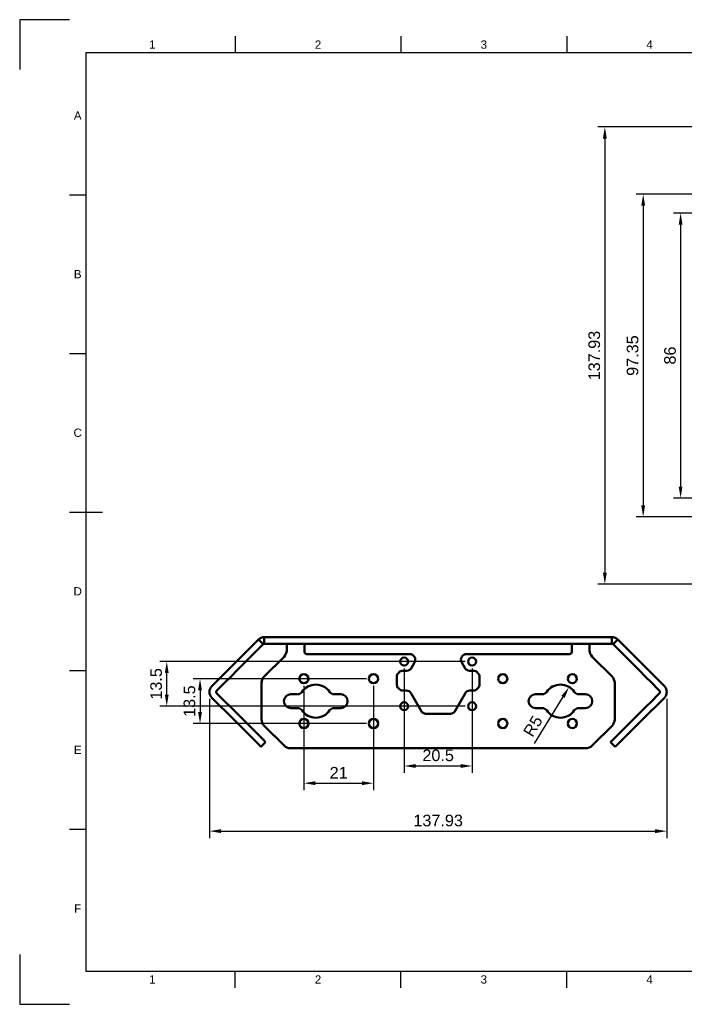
# Model space of a CAD drawing. Header units: millimetres. Extents: x 0 to 420, y 0 to 297.
# Tile 1 of 3: x 0 to 200, y 0 to 297. Entities that reach past the tile are written whole.
import ezdxf
from ezdxf.enums import TextEntityAlignment as Align

# ---------------------------------------------------------------- set-up
doc = ezdxf.new("R2010")
doc.units = ezdxf.units.MM
doc.header["$LTSCALE"] = 0.75
for name, color, linetype, lineweight in [('BORDER', 7, 'Continuous', 25), ('FD_Dimensions', 7, 'Continuous', 25), ('Visible', 7, 'Continuous', 50)]:
    doc.layers.add(name, color=color, linetype=linetype, lineweight=lineweight)
doc.styles.add('FusionTitle', font='arial.ttf')
doc.styles.get("Standard").update_dxf_attribs({"font": 'arial.ttf'})
doc.dimstyles.new('Dim-ISO-25', dxfattribs={"dimtxt": 3.5, "dimasz": 3.5, "dimexe": 2.1, "dimexo": 2.1, "dimgap": 1.4, "dimtad": 1, "dimzin": 12, "dimdsep": 46, "dimtxsty": 'Standard', "dimcen": 0, "dimazin": 3, "dimtp": 0.1, "dimtm": 0.1, "dimtfac": 0.714286, "dimtmove": 0, "dimatfit": 3, "dimfxl": 1, "dimtzin": 12, "dimarcsym": 0})

# ---------------------------------------------------------------- blocks, each defined once
blk = doc.blocks.new('ISO_A3_SHEET')
at = {"layer": 'BORDER'}
for p, q in [((65, 292), (65, 287)), ((115, 292), (115, 287)), ((165, 292), (165, 287)), ((410, 287), (20, 287)), ((20, 287), (20, 10)), ((15, 244.16666), (20, 244.16666)), ((15, 196.33333), (20, 196.33333)), ((15, 148.5), (25, 148.5)), ((15, 100.66667), (20, 100.66667)), ((15, 52.83334), (20, 52.83334)), ((20, 10), (410, 10)), ((65, 5), (65, 10)), ((115, 5), (115, 10)), ((165, 5), (165, 10))]:
    blk.add_line(p, q, dxfattribs=at)
at = {"layer": 'Defpoints'}
for p, q in [((15, 297), (0, 297)), ((0, 297), (0, 282)), ((0, 15), (0, 0)), ((0, 0), (15, 0))]:
    blk.add_line(p, q, dxfattribs=at)
at = {"layer": 'BORDER', "style": 'FusionTitle'}
for s, p in [('1', (40, 289.5)), ('2', (90, 289.5)), ('3', (140, 289.5)), ('4', (190, 289.5)), ('A', (17.5, 268.08333)), ('B', (17.5, 220.25)), ('C', (17.5, 172.41667)), ('D', (17.5, 124.58334)), ('E', (17.5, 76.75001)), ('F', (17.5, 28.91668)), ('1', (40, 7.5)), ('2', (90, 7.5)), ('3', (140, 7.5)), ('4', (190, 7.5))]:
    blk.add_text(s, height=2.5, dxfattribs=at).set_placement(p, align=Align.MIDDLE)
blk = doc.blocks.new('*D24')
at = {"layer": 'Defpoints', "color": 0, "transparency": 16777216}
for p in [(228.626372, 264.650913), (176.512818, 126.723804), (228.626372, 126.723804)]:
    blk.add_point(p, dxfattribs=at)
at = {"layer": 'FD_Dimensions', "color": 0, "lineweight": -2, "transparency": 16777216}
for p, q in [((226.526372, 264.650913), (174.412818, 264.650913)), ((176.512818, 261.150913), (176.512818, 130.223804)), ((226.526372, 126.723804), (174.412818, 126.723804))]:
    blk.add_line(p, q, dxfattribs=at)
at = {"layer": 'FD_Dimensions', "color": 0, "transparency": 16777216}
for points in [[(175.929485, 261.150913), (177.096152, 261.150913), (176.512818, 264.650913)], [(175.929485, 130.223804), (177.096152, 130.223804), (176.512818, 126.723804)]]:
    blk.add_solid(points, dxfattribs=at)
at = {"layer": 'FD_Dimensions', "color": 0, "transparency": 16777216, "insert": (173.324619, 195.687359), "char_height": 3.5, "attachment_point": 5, "rotation": 90}
blk.add_mtext('137.93', dxfattribs=at)
blk = doc.blocks.new('*D32')
at = {"layer": 'Defpoints', "color": 0, "transparency": 16777216}
for p in [(163.120917, 91.444306), (160.52052, 87.173716)]:
    blk.add_point(p, dxfattribs=at)
at = {"layer": 'FD_Dimensions', "color": 0, "lineweight": -2, "transparency": 16777216}
blk.add_line((155.322625, 78.637297), (163.901036, 92.725482), dxfattribs=at)
at = {"layer": 'FD_Dimensions', "color": 0, "transparency": 16777216}
blk.add_solid([(163.402801, 93.028862), (164.399272, 92.422103), (165.721314, 95.714895)], dxfattribs=at)
at = {"layer": 'FD_Dimensions', "color": 0, "transparency": 16777216, "insert": (154.80925, 83.908339), "char_height": 3.5, "attachment_point": 5, "rotation": 58.66244438}
blk.add_mtext('R5', dxfattribs=at)
blk = doc.blocks.new('*D33')
at = {"layer": 'Defpoints', "color": 0, "transparency": 16777216}
for p in [(115.970917, 103.394306), (136.470917, 103.394306), (136.470917, 71.894306)]:
    blk.add_point(p, dxfattribs=at)
at = {"layer": 'FD_Dimensions', "color": 0, "lineweight": -2, "transparency": 16777216}
for p, q in [((115.970917, 101.294306), (115.970917, 69.794306)), ((136.470917, 101.294306), (136.470917, 69.794306)), ((119.470917, 71.894306), (132.970917, 71.894306))]:
    blk.add_line(p, q, dxfattribs=at)
at = {"layer": 'FD_Dimensions', "color": 0, "transparency": 16777216}
for points in [[(119.470917, 72.477639), (119.470917, 71.310972), (115.970917, 71.894306)], [(132.970917, 72.477639), (132.970917, 71.310972), (136.470917, 71.894306)]]:
    blk.add_solid(points, dxfattribs=at)
at = {"layer": 'FD_Dimensions', "color": 0, "transparency": 16777216, "insert": (126.220917, 75.081311), "char_height": 3.5, "attachment_point": 5}
blk.add_mtext('20.5', dxfattribs=at)
blk = doc.blocks.new('*D34')
at = {"layer": 'Defpoints', "color": 0, "transparency": 16777216}
for p in [(44.357162, 103.394306), (136.470917, 103.394306), (136.470917, 89.894306)]:
    blk.add_point(p, dxfattribs=at)
at = {"layer": 'FD_Dimensions', "color": 0, "lineweight": -2, "transparency": 16777216}
for p, q in [((134.370917, 103.394306), (42.257162, 103.394306)), ((44.357162, 93.394306), (44.357162, 99.894306)), ((134.370917, 89.894306), (42.257162, 89.894306))]:
    blk.add_line(p, q, dxfattribs=at)
at = {"layer": 'FD_Dimensions', "color": 0, "transparency": 16777216}
for points in [[(43.773829, 99.894306), (44.940496, 99.894306), (44.357162, 103.394306)], [(43.773829, 93.394306), (44.940496, 93.394306), (44.357162, 89.894306)]]:
    blk.add_solid(points, dxfattribs=at)
at = {"layer": 'FD_Dimensions', "color": 0, "transparency": 16777216, "insert": (41.168963, 96.644306), "char_height": 3.5, "attachment_point": 5, "rotation": 90}
blk.add_mtext('13.5', dxfattribs=at)
blk = doc.blocks.new('*D35')
at = {"layer": 'Defpoints', "color": 0, "transparency": 16777216}
for p in [(85.720917, 98.194306), (106.720917, 98.194306), (106.720917, 66.694306)]:
    blk.add_point(p, dxfattribs=at)
at = {"layer": 'FD_Dimensions', "color": 0, "lineweight": -2, "transparency": 16777216}
for p, q in [((85.720917, 96.094306), (85.720917, 64.594306)), ((106.720917, 96.094306), (106.720917, 64.594306)), ((89.220917, 66.694306), (103.220917, 66.694306))]:
    blk.add_line(p, q, dxfattribs=at)
at = {"layer": 'FD_Dimensions', "color": 0, "transparency": 16777216}
for points in [[(89.220917, 67.277639), (89.220917, 66.110972), (85.720917, 66.694306)], [(103.220917, 67.277639), (103.220917, 66.110972), (106.720917, 66.694306)]]:
    blk.add_solid(points, dxfattribs=at)
at = {"layer": 'FD_Dimensions', "color": 0, "transparency": 16777216, "insert": (96.220917, 69.851468), "char_height": 3.5, "attachment_point": 5}
blk.add_mtext('21', dxfattribs=at)
blk = doc.blocks.new('*D36')
at = {"layer": 'Defpoints', "color": 0, "transparency": 16777216}
for p in [(106.720917, 98.194306), (54.399045, 84.694306), (106.720917, 84.694306)]:
    blk.add_point(p, dxfattribs=at)
at = {"layer": 'FD_Dimensions', "color": 0, "lineweight": -2, "transparency": 16777216}
for p, q in [((104.620917, 98.194306), (52.299045, 98.194306)), ((54.399045, 94.694306), (54.399045, 88.194306)), ((104.620917, 84.694306), (52.299045, 84.694306))]:
    blk.add_line(p, q, dxfattribs=at)
at = {"layer": 'FD_Dimensions', "color": 0, "transparency": 16777216}
for points in [[(53.815711, 94.694306), (54.982378, 94.694306), (54.399045, 98.194306)], [(53.815711, 88.194306), (54.982378, 88.194306), (54.399045, 84.694306)]]:
    blk.add_solid(points, dxfattribs=at)
at = {"layer": 'FD_Dimensions', "color": 0, "transparency": 16777216, "insert": (51.210845, 91.444306), "char_height": 3.5, "attachment_point": 5, "rotation": 90}
blk.add_mtext('13.5', dxfattribs=at)
blk = doc.blocks.new('*D37')
at = {"layer": 'Defpoints', "color": 0, "transparency": 16777216}
for p in [(57.257362, 94.230751), (195.184472, 94.230751), (195.184472, 52.230751)]:
    blk.add_point(p, dxfattribs=at)
at = {"layer": 'FD_Dimensions', "color": 0, "lineweight": -2, "transparency": 16777216}
for p, q in [((57.257362, 92.130751), (57.257362, 50.130751)), ((195.184472, 92.130751), (195.184472, 50.130751)), ((60.757362, 52.230751), (191.684472, 52.230751))]:
    blk.add_line(p, q, dxfattribs=at)
at = {"layer": 'FD_Dimensions', "color": 0, "transparency": 16777216}
for points in [[(60.757362, 52.814084), (60.757362, 51.647418), (57.257362, 52.230751)], [(191.684472, 52.814084), (191.684472, 51.647418), (195.184472, 52.230751)]]:
    blk.add_solid(points, dxfattribs=at)
at = {"layer": 'FD_Dimensions', "color": 0, "transparency": 16777216, "insert": (126.220917, 55.41895), "char_height": 3.5, "attachment_point": 5}
blk.add_mtext('137.93', dxfattribs=at)
blk = doc.blocks.new('*D38')
at = {"layer": 'Defpoints', "color": 0, "transparency": 16777216}
for p in [(246.267181, 238.687359), (199.361208, 152.687359), (246.267181, 152.687359)]:
    blk.add_point(p, dxfattribs=at)
at = {"layer": 'FD_Dimensions', "color": 0, "lineweight": -2, "transparency": 16777216}
for p, q in [((244.167181, 238.687359), (197.261208, 238.687359)), ((199.361208, 235.187359), (199.361208, 156.187359)), ((244.167181, 152.687359), (197.261208, 152.687359))]:
    blk.add_line(p, q, dxfattribs=at)
at = {"layer": 'FD_Dimensions', "color": 0, "transparency": 16777216}
for points in [[(198.777875, 235.187359), (199.944541, 235.187359), (199.361208, 238.687359)], [(198.777875, 156.187359), (199.944541, 156.187359), (199.361208, 152.687359)]]:
    blk.add_solid(points, dxfattribs=at)
at = {"layer": 'FD_Dimensions', "color": 0, "transparency": 16777216, "insert": (196.174203, 195.687359), "char_height": 3.5, "attachment_point": 5, "rotation": 90}
blk.add_mtext('86', dxfattribs=at)
blk = doc.blocks.new('*D41')
at = {"layer": 'Defpoints', "color": 0, "transparency": 16777216}
for p in [(361.952451, 244.364211), (188.069615, 147.010506), (361.952451, 147.010506)]:
    blk.add_point(p, dxfattribs=at)
at = {"layer": 'FD_Dimensions', "color": 0, "lineweight": -2, "transparency": 16777216}
for p, q in [((359.852451, 244.364211), (185.969615, 244.364211)), ((188.069615, 240.864211), (188.069615, 150.510506)), ((359.852451, 147.010506), (185.969615, 147.010506))]:
    blk.add_line(p, q, dxfattribs=at)
at = {"layer": 'FD_Dimensions', "color": 0, "transparency": 16777216}
for points in [[(187.486282, 240.864211), (188.652948, 240.864211), (188.069615, 244.364211)], [(187.486282, 150.510506), (188.652948, 150.510506), (188.069615, 147.010506)]]:
    blk.add_solid(points, dxfattribs=at)
at = {"layer": 'FD_Dimensions', "color": 0, "transparency": 16777216, "insert": (184.881416, 195.687359), "char_height": 3.5, "attachment_point": 5, "rotation": 90}
blk.add_mtext('97.35', dxfattribs=at)

msp = doc.modelspace()

# ---------------------------------------------------------------- linework, layer by layer
at = {"layer": 'Visible', "extrusion": (0, 1, 0)}
for p, q in [((68.428, 106.437), (72.013, 110.022)), ((72.805, 109.23), (72.013, 110.022)), ((73.781, 110.754), (78.657, 110.754)), ((73.781, 109.634), (73.781, 110.754)), ((79.852, 110.754), (78.657, 110.754)), ((79.852, 110.754), (172.589, 110.754)), ((173.784, 110.754), (172.589, 110.754)), ((173.784, 110.754), (178.661, 110.754)), ((178.661, 110.754), (178.661, 109.634)), ((180.429, 110.022), (179.637, 109.23)), ((180.429, 110.022), (184.014, 106.437)), ((69.842, 105.023), (73.427, 108.608)), ((73.427, 108.608), (72.805, 109.23)), ((73.781, 108.754), (73.781, 109.634)), ((73.781, 108.754), (78.657, 108.754)), ((79.852, 108.754), (78.657, 108.754)), ((79.852, 108.754), (172.589, 108.754)), ((80.531, 107.244), (80.531, 108.754)), ((80.531, 107.244), (80.531, 106.759)), ((85.911, 108.754), (85.911, 107.244)), ((85.911, 106.334), (85.911, 107.244)), ((166.531, 107.244), (166.531, 108.754)), ((166.531, 107.244), (166.531, 106.334)), ((171.911, 108.754), (171.911, 107.244)), ((171.911, 106.759), (171.911, 107.244)), ((173.784, 108.754), (172.589, 108.754)), ((178.661, 108.754), (173.784, 108.754)), ((178.661, 109.634), (178.661, 108.754)), ((179.637, 109.23), (179.014, 108.608)), ((182.6, 105.023), (179.014, 108.608)), ((65.496, 103.505), (67.583, 105.592)), ((66.911, 102.091), (68.997, 104.178)), ((67.583, 105.592), (68.428, 106.437)), ((69.842, 105.023), (68.997, 104.178)), ((79.743, 104.856), (73.76, 98.873)), ((117.65, 105.644), (86.601, 105.644)), ((165.841, 105.644), (134.792, 105.644)), ((178.682, 98.873), (172.699, 104.856)), ((183.445, 104.178), (182.6, 105.023)), ((185.531, 102.091), (183.445, 104.178)), ((184.014, 106.437), (184.859, 105.592)), ((184.859, 105.592), (186.945, 103.505)), ((61.73, 99.739), (64.651, 102.66)), ((66.066, 101.246), (63.145, 98.325)), ((64.651, 102.66), (65.496, 103.505)), ((66.911, 102.091), (66.066, 101.246)), ((118.21, 101.499), (119.124, 103.127)), ((133.318, 103.127), (134.232, 101.499)), ((186.376, 101.246), (185.531, 102.091)), ((186.376, 101.246), (189.297, 98.325)), ((186.945, 103.505), (187.79, 102.66)), ((187.79, 102.66), (190.711, 99.739)), ((57.99, 95.999), (60.885, 98.894)), ((61.73, 99.739), (60.885, 98.894)), ((63.145, 98.325), (62.3, 97.48)), ((113.719, 96.548), (113.719, 98.74)), ((114.214, 99.935), (114.419, 100.141)), ((115.614, 100.635), (116.736, 100.635)), ((135.705, 100.635), (136.828, 100.635)), ((138.023, 100.141), (138.228, 99.935)), ((138.723, 98.74), (138.723, 96.548)), ((190.142, 97.48), (189.297, 98.325)), ((191.556, 98.894), (190.711, 99.739)), ((191.556, 98.894), (194.452, 95.999)), ((62.3, 97.48), (59.404, 94.584)), ((72.972, 96.971), (72.972, 85.918)), ((114.419, 95.148), (114.214, 95.353)), ((138.228, 95.353), (138.023, 95.148)), ((179.47, 85.918), (179.47, 96.971)), ((190.142, 97.48), (193.038, 94.584)), ((60.885, 89.567), (57.99, 92.463)), ((59.404, 93.877), (62.3, 90.981)), ((81.821, 93.544), (83.909, 93.544)), ((94.733, 93.544), (96.821, 93.544)), ((116.614, 94.653), (115.614, 94.653)), ((121.052, 88.507), (118.088, 93.79)), ((134.353, 93.79), (131.39, 88.507)), ((136.828, 94.653), (135.827, 94.653)), ((155.621, 93.544), (157.709, 93.544)), ((168.533, 93.544), (170.621, 93.544)), ((193.038, 93.877), (190.142, 90.981)), ((194.452, 92.463), (191.556, 89.567)), ((60.885, 89.567), (61.73, 88.722)), ((62.3, 90.981), (63.145, 90.136)), ((73.43, 79.851), (63.145, 90.136)), ((83.909, 89.344), (81.821, 89.344)), ((96.821, 89.344), (94.733, 89.344)), ((157.709, 89.344), (155.621, 89.344)), ((170.621, 89.344), (168.533, 89.344)), ((179.012, 79.851), (189.297, 90.136)), ((189.297, 90.136), (190.142, 90.981)), ((190.711, 88.722), (191.556, 89.567)), ((72.015, 78.437), (61.73, 88.722)), ((129.916, 87.644), (122.526, 87.644)), ((190.711, 88.722), (180.427, 78.437)), ((73.76, 84.015), (79.743, 78.032)), ((172.699, 78.032), (178.682, 84.015)), ((72.015, 78.437), (72.78, 77.673)), ((74.194, 79.087), (72.78, 77.673)), ((73.43, 79.851), (74.194, 79.087)), ((81.645, 77.244), (170.797, 77.244)), ((178.248, 79.087), (179.012, 79.851)), ((178.248, 79.087), (179.662, 77.673)), ((179.662, 77.673), (180.427, 78.437))]:
    msp.add_line(p, q, dxfattribs=at)
at = {"layer": 'Visible', "extrusion": (2e-16, 0, -1)}
for centre, radius in [((-115.971, 103.394), 1.2), ((-136.471, 103.394), 1.2), ((-85.721, 98.194), 1.375), ((-106.721, 98.194), 1.375), ((-145.721, 98.194), 1.375), ((-166.721, 98.194), 1.375), ((-115.971, 89.894), 1.2), ((-136.471, 89.894), 1.2), ((-85.721, 84.694), 1.375), ((-106.721, 84.694), 1.375), ((-145.721, 84.694), 1.375), ((-166.721, 84.694), 1.375)]:
    msp.add_circle(centre, radius, dxfattribs=at)
for centre, radius, start, end in [((-77.841, 106.759), 2.69, 180, 225), ((-86.601, 106.334), 0.69, 270, 0), ((-165.841, 106.334), 0.69, 180, 270), ((-174.601, 106.759), 2.69, 315, 0), ((-115.409, 98.74), 1.69, 0, 45), ((-115.614, 98.945), 1.69, 45, 90), ((-136.828, 98.945), 1.69, 90, 135), ((-137.033, 98.74), 1.69, 135, 180), ((-59.757, 94.231), 2.5, 315, 45), ((-89.321, 91.444), 5, 33.63128, 146.36872), ((-115.409, 96.548), 1.69, 315, 0), ((-115.614, 96.343), 1.69, 270, 315), ((-136.828, 96.343), 1.69, 225, 270), ((-137.033, 96.548), 1.69, 180, 225), ((-163.121, 91.444), 5, 33.63128, 146.36872), ((-192.684, 94.231), 2.5, 135, 225), ((-81.821, 91.444), 2.1, 270, 90), ((-96.821, 91.444), 2.1, 90, 270), ((-155.621, 91.444), 2.1, 270, 90), ((-170.621, 91.444), 2.1, 90, 270), ((-192.684, 94.231), 0.5, 135, 225), ((-89.321, 91.444), 5, 213.63128, 326.36872), ((-122.526, 89.334), 1.69, 270, 330.70864), ((-129.916, 89.334), 1.69, 209.29136, 270), ((-163.121, 91.444), 5, 213.63128, 326.36872)]:
    msp.add_arc(centre, radius, start, end, dxfattribs=at)
at = {"layer": 'Visible'}
for centre, radius, start, end in [((117.65, 103.954), 1.69, 330.70864, 90), ((134.792, 103.954), 1.69, 90, 209.29136), ((116.736, 102.325), 1.69, 270, 330.70864), ((135.705, 102.325), 1.69, 209.29136, 270), ((75.662, 96.971), 2.69, 135, 180), ((176.78, 96.971), 2.69, 0, 45), ((59.757, 94.231), 0.5, 135, 225), ((83.909, 95.044), 1.5, 270, 326.36872), ((94.733, 95.044), 1.5, 213.63128, 270), ((116.614, 92.963), 1.69, 29.29136, 90), ((135.827, 92.963), 1.69, 90, 150.70864), ((157.709, 95.044), 1.5, 270, 326.36872), ((168.533, 95.044), 1.5, 213.63128, 270), ((83.909, 87.844), 1.5, 33.63128, 90), ((94.733, 87.844), 1.5, 90, 146.36872), ((157.709, 87.844), 1.5, 33.63128, 90), ((168.533, 87.844), 1.5, 90, 146.36872), ((75.662, 85.918), 2.69, 180, 225), ((176.78, 85.918), 2.69, 315, 0), ((81.645, 79.934), 2.69, 225, 270), ((170.797, 79.934), 2.69, 270, 315)]:
    msp.add_arc(centre, radius, start, end, dxfattribs=at)
for points in [[(72.013, 110.022), (72.476, 110.485), (73.126, 110.754), (73.781, 110.754)], [(178.661, 110.754), (179.315, 110.754), (179.966, 110.485), (180.429, 110.022)], [(73.427, 108.608), (73.52, 108.7), (73.65, 108.754), (73.781, 108.754)], [(179.014, 108.608), (178.922, 108.7), (178.792, 108.754), (178.661, 108.754)]]:
    msp.add_open_spline(points, degree=3, dxfattribs=at)

# ---------------------------------------------------------------- block references
at = {"layer": 'BORDER'}
msp.add_blockref('ISO_A3_SHEET', (0, 0), dxfattribs=at)

# ---------------------------------------------------------------- dimensions: what is measured, and where the dimension line sits
at = {"layer": 'FD_Dimensions'}
dim = msp.add_linear_dim(base=(176.513, 126.724), p1=(228.626, 264.651), p2=(228.626, 126.724), angle=90, dimstyle='Dim-ISO-25', override={"dimlfac": 1}, dxfattribs=at)
dim.commit()
dim.dimension.update_dxf_attribs({"geometry": '*D24', "text_midpoint": (176.513, 195.687), "dimtype": 160})
for base, p1, p2, picture, middle in [((188.07, 147.011), (361.952, 244.364), (361.952, 147.011), '*D41', (184.881, 195.687)), ((44.357, 103.394), (136.471, 89.894), (136.471, 103.394), '*D34', (41.169, 96.644)), ((54.399, 84.694), (106.721, 98.194), (106.721, 84.694), '*D36', (51.211, 91.444))]:
    dim = msp.add_linear_dim(base=base, p1=p1, p2=p2, angle=90, dimstyle='Dim-ISO-25', override={"dimlfac": 1, "dimclrd": 0, "dimclre": 0}, dxfattribs=at)
    dim.commit()
    dim.dimension.update_dxf_attribs({"geometry": picture, "text_midpoint": middle})
dim = msp.add_aligned_dim(p1=(246.267, 238.687), p2=(246.267, 152.687), distance=-46.906, dimstyle='Dim-ISO-25', override={"dimlfac": 1, "dimclrd": 0, "dimclre": 0}, dxfattribs=at)
dim.commit()
dim.dimension.update_dxf_attribs({"geometry": '*D38', "text_midpoint": (196.174, 195.687)})
for base, p1, p2, picture, middle in [((136.471, 71.894), (115.971, 103.394), (136.471, 103.394), '*D33', (126.221, 75.081)), ((106.721, 66.694), (85.721, 98.194), (106.721, 98.194), '*D35', (96.221, 69.851)), ((195.184, 52.231), (57.257, 94.231), (195.184, 94.231), '*D37', (126.221, 55.419))]:
    dim = msp.add_linear_dim(base=base, p1=p1, p2=p2, dimstyle='Dim-ISO-25', override={"dimlfac": 1, "dimclrd": 0, "dimclre": 0}, dxfattribs=at)
    dim.commit()
    dim.dimension.update_dxf_attribs({"geometry": picture, "text_midpoint": middle})
dim = msp.add_radius_dim(center=(163.121, 91.444), mpoint=(160.521, 87.174), dimstyle='Dim-ISO-25', override={"dimlfac": 1, "dimse1": 1, "dimclrd": 0, "dimclre": 0}, dxfattribs=at)
dim.commit()
dim.dimension.update_dxf_attribs({"geometry": '*D32', "text_midpoint": (157.525, 82.255), "dimtype": 164})

doc.saveas('drawing.dxf')
